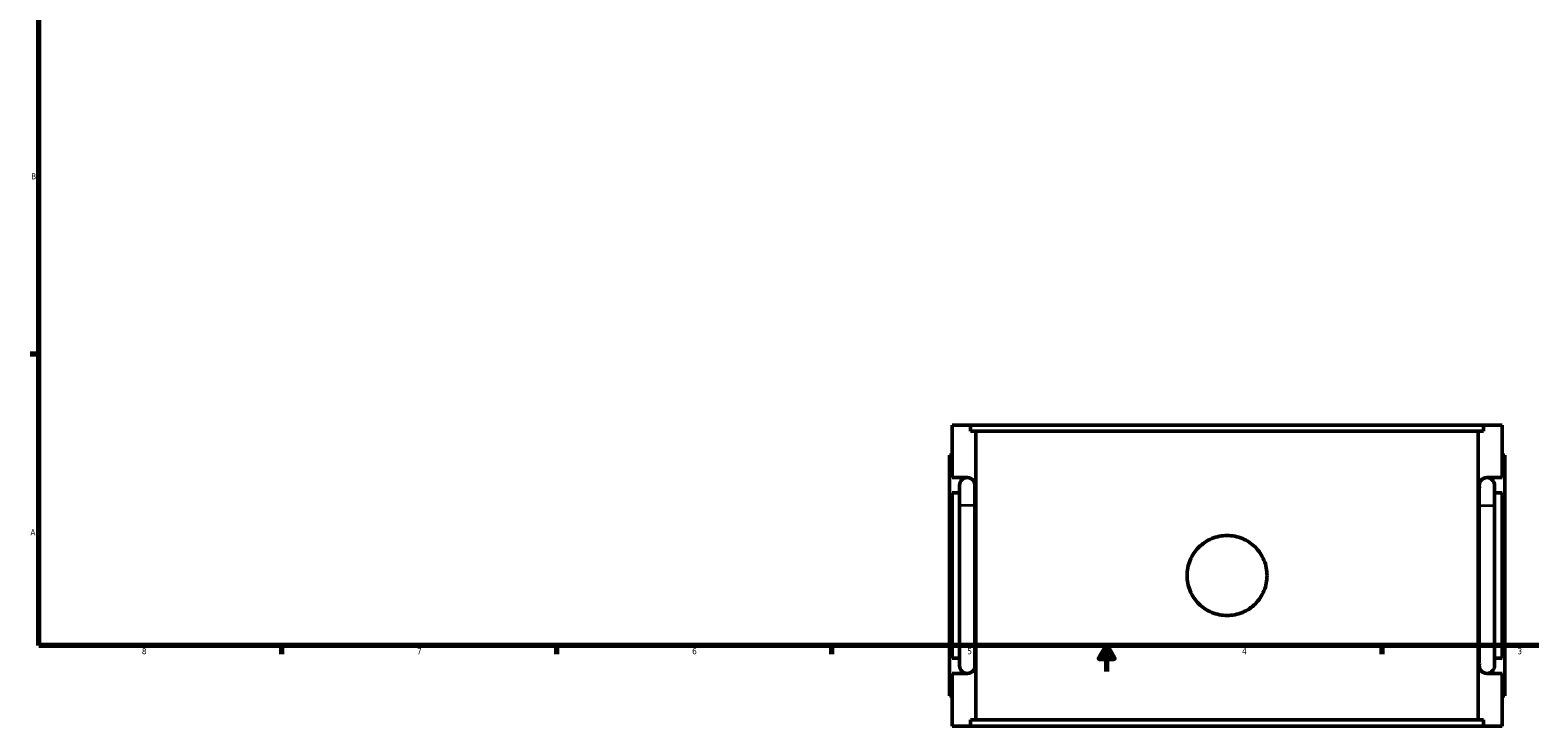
# Model space of a CAD drawing. Header units: inches. Extents: x 0.1 to 47.8, y -0.2 to 47.5.
# Tile 1 of 6: x 0.4 to 23.5, y -0.2 to 10.5. Entities that reach past the tile are written whole.
import ezdxf

# ---------------------------------------------------------------- set-up
doc = ezdxf.new("R2010")
doc.units = ezdxf.units.IN
doc.header["$MEASUREMENT"] = 0
for name, color, linetype, lineweight in [('Border (ANSI)', 7, 'Continuous', 70), ('Visible (ANSI)', 7, 'Continuous', 50), ('Visible Narrow (ANSI)', 7, 'Continuous', 35)]:
    doc.layers.add(name, color=color, linetype=linetype, lineweight=lineweight)
doc.styles.add('Note Text (ANSI)', font='tahoma.ttf')

# ---------------------------------------------------------------- blocks, each defined once
blk = doc.blocks.new('Borders Default Border')
at = {"layer": 'Border (ANSI)'}
for p, q in [((0.5, 5.5), (0.366, 5.5)), ((4.25, 1), (4.25, 0.866)), ((8.5, 1), (8.5, 0.866)), ((12.75, 1), (12.75, 0.866)), ((21.25, 1), (21.25, 0.866))]:
    blk.add_line(p, q, dxfattribs=at)
at = {"layer": 'Border (ANSI)', "flags": 128}
for points in [[(0.5, 1), (0.5, 21), (33.5, 21), (33.5, 1), (0.5, 1)], [(17, 0.6), (17, 1), (16.885, 0.8), (17.115, 0.8), (17, 1)]]:
    blk.add_lwpolyline(points, dxfattribs=at)
at = {"layer": 'Border (ANSI)', "color": 5, "true_color": 0x0000ff, "char_height": 0.0945, "attachment_point": 7, "style": 'Note Text (ANSI)'}
for s, insert in [('B', (0.384, 8.203)), ('A', (0.373, 2.703)), ('8', (2.094, 0.863)), ('7', (6.346, 0.866)), ('6', (10.595, 0.864)), ('5', (14.847, 0.864)), ('4', (19.092, 0.866)), ('3', (23.346, 0.864))]:
    blk.add_mtext(s, dxfattribs=dict(at, insert=insert))

msp = doc.modelspace()

# ---------------------------------------------------------------- linework, layer by layer
at = {"layer": 'Visible (ANSI)'}
for p, q in [((14.61, 4.406), (14.897, 4.406)), ((14.61, 4.406), (14.61, 3.594)), ((14.897, 4.313), (14.897, 4.406)), ((22.822, 4.406), (14.897, 4.406)), ((22.822, 4.406), (23.11, 4.406)), ((22.822, 4.406), (22.822, 4.313)), ((23.11, 4.406), (23.11, 3.594)), ((14.897, 4.313), (22.822, 4.313)), ((14.978, 4.313), (14.978, -0.151)), ((22.741, 4.313), (22.741, -0.151)), ((14.61, 3.941), (14.571, 3.941)), ((14.571, 0.221), (14.571, 3.941)), ((23.11, 3.941), (23.149, 3.941)), ((23.149, 0.221), (23.149, 3.941)), ((14.61, 3.594), (14.847, 3.594)), ((14.728, 3.476), (14.728, 3.161)), ((14.964, 3.461), (14.964, 3.476)), ((22.756, 3.476), (22.756, 3.461)), ((22.873, 3.594), (23.11, 3.594)), ((22.992, 3.161), (22.992, 3.476)), ((14.61, 3.358), (14.61, 0.804)), ((14.728, 3.358), (14.61, 3.358)), ((14.964, 3.161), (14.964, 3.407)), ((22.756, 3.407), (22.756, 3.161)), ((23.11, 3.358), (22.992, 3.358)), ((23.11, 3.358), (23.11, 0.804)), ((14.728, 1.001), (14.728, 3.161)), ((14.964, 1.001), (14.964, 3.161)), ((22.756, 3.161), (22.756, 1.001)), ((22.992, 3.161), (22.992, 1.001)), ((14.728, 1.001), (14.728, 0.686)), ((14.964, 0.755), (14.964, 1.001)), ((22.756, 1.001), (22.756, 0.755)), ((22.992, 0.686), (22.992, 1.001)), ((14.61, 0.804), (14.728, 0.804)), ((14.964, 0.686), (14.964, 0.701)), ((22.756, 0.701), (22.756, 0.686)), ((22.992, 0.804), (23.11, 0.804)), ((14.61, 0.568), (14.61, -0.244)), ((14.847, 0.568), (14.61, 0.568)), ((23.11, 0.568), (22.873, 0.568)), ((23.11, 0.568), (23.11, -0.244)), ((14.571, 0.221), (14.61, 0.221)), ((23.149, 0.221), (23.11, 0.221)), ((14.897, -0.151), (22.822, -0.151)), ((14.897, -0.244), (14.897, -0.151)), ((22.822, -0.151), (22.822, -0.244)), ((14.897, -0.244), (14.61, -0.244)), ((22.822, -0.244), (14.897, -0.244)), ((23.11, -0.244), (22.822, -0.244))]:
    msp.add_line(p, q, dxfattribs=at)
for centre, start, end in [((14.846, 3.476), 90, 180), ((14.846, 3.476), 0, 90), ((14.847, 3.476), 343.929, 90), ((22.873, 3.476), 90, 196.071), ((22.874, 3.476), 90, 180), ((22.874, 3.476), 0, 90), ((14.847, 0.686), 270, 16.071), ((22.873, 0.686), 163.929, 270), ((14.846, 0.686), 180, 270), ((14.846, 0.686), 270, 0), ((22.874, 0.686), 180, 270), ((22.874, 0.686), 270, 0)]:
    msp.add_arc(centre, 0.118, start, end, dxfattribs=at)
for points in [[(14.961, 3.444), (14.963, 3.431), (14.964, 3.419), (14.964, 3.407)], [(22.756, 3.407), (22.756, 3.419), (22.757, 3.431), (22.759, 3.444)], [(14.964, 0.755), (14.964, 0.744), (14.963, 0.731), (14.961, 0.719)], [(22.759, 0.719), (22.757, 0.731), (22.756, 0.744), (22.756, 0.755)]]:
    msp.add_open_spline(points, degree=3, dxfattribs=at)
msp.add_open_spline([(19.477, 2.081), (19.477, 2.042), (19.473, 2.002), (19.458, 1.923), (19.446, 1.883), (19.414, 1.807), (19.395, 1.77), (19.349, 1.703), (19.324, 1.672), (19.269, 1.617), (19.238, 1.592), (19.171, 1.546), (19.134, 1.527), (19.058, 1.495), (19.019, 1.483), (18.939, 1.468), (18.899, 1.464), (18.821, 1.464), (18.781, 1.468), (18.701, 1.483), (18.661, 1.495), (18.585, 1.527), (18.549, 1.546), (18.482, 1.592), (18.451, 1.617), (18.396, 1.672), (18.37, 1.703), (18.325, 1.77), (18.305, 1.807), (18.274, 1.883), (18.262, 1.923), (18.246, 2.002), (18.243, 2.042), (18.243, 2.12), (18.246, 2.16), (18.262, 2.24), (18.274, 2.28), (18.305, 2.356), (18.325, 2.392), (18.37, 2.459), (18.396, 2.49), (18.451, 2.545), (18.482, 2.571), (18.549, 2.616), (18.585, 2.636), (18.661, 2.667), (18.701, 2.679), (18.781, 2.695), (18.821, 2.699), (18.899, 2.699), (18.939, 2.695), (19.019, 2.679), (19.058, 2.667), (19.134, 2.636), (19.171, 2.616), (19.238, 2.571), (19.269, 2.545), (19.324, 2.49), (19.349, 2.459), (19.395, 2.392), (19.414, 2.356), (19.446, 2.28), (19.458, 2.24), (19.473, 2.16), (19.477, 2.12), (19.477, 2.081)], degree=3, knots=[0, 0, 0, 0, 0.295842, 0.295842, 0.591684, 0.591684, 0.887526, 0.887526, 1.183368, 1.183368, 1.479204, 1.479204, 1.77504, 1.77504, 2.070876, 2.070876, 2.366712, 2.366712, 2.662549, 2.662549, 2.958385, 2.958385, 3.254221, 3.254221, 3.550057, 3.550057, 3.845899, 3.845899, 4.141741, 4.141741, 4.437583, 4.437583, 4.733425, 4.733425, 5.029267, 5.029267, 5.325109, 5.325109, 5.620951, 5.620951, 5.916793, 5.916793, 6.212629, 6.212629, 6.508465, 6.508465, 6.804301, 6.804301, 7.100137, 7.100137, 7.395974, 7.395974, 7.69181, 7.69181, 7.987646, 7.987646, 8.283482, 8.283482, 8.579324, 8.579324, 8.875166, 8.875166, 9.171008, 9.171008, 9.46685, 9.46685, 9.46685, 9.46685], dxfattribs=at)
at = {"layer": 'Visible Narrow (ANSI)'}
for p, q in [((14.963, 3.161), (14.729, 3.161)), ((22.757, 3.161), (22.99, 3.161)), ((14.963, 1.001), (14.729, 1.001)), ((22.757, 1.001), (22.99, 1.001))]:
    msp.add_line(p, q, dxfattribs=at)

# ---------------------------------------------------------------- block references
msp.add_blockref('Borders Default Border', (0, 0))

doc.saveas('drawing.dxf')
